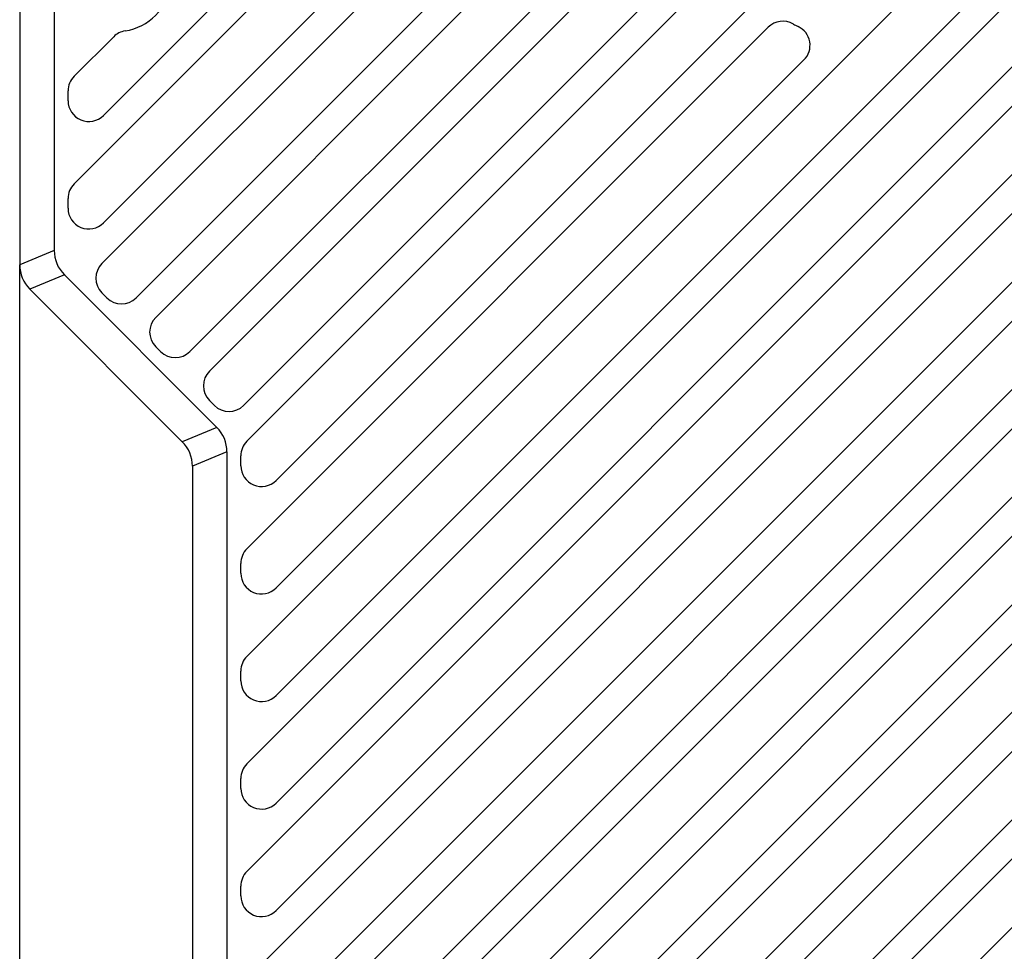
# Model space of a CAD drawing. Header units: millimetres. Extents: x 100 to 429, y 82 to 393.
# Tile 8 of 26: x 279 to 314, y 244 to 278. Entities that reach past the tile are written whole.
import ezdxf
from ezdxf.enums import TextEntityAlignment as Align

# ---------------------------------------------------------------- set-up
doc = ezdxf.new("R2010")
doc.units = ezdxf.units.MM
doc.header["$LTSCALE"] = 32.67
doc.layers.get('0').update_dxf_attribs({"linetype": 'CONTINUOUS'})
doc.layers.add('00_COMPONENTS', color=7, linetype='CONTINUOUS')
doc.layers.add('51__DRAFT_DIMS', color=7, linetype='CONTINUOUS')
doc.styles.get("Standard").update_dxf_attribs({"font": 'simfang.ttf'})
doc.dimstyles.new('DIMSTYLE_3', dxfattribs={"dimtxt": 3, "dimasz": 3, "dimexe": 2.5, "dimexo": 0.5, "dimgap": 0.75, "dimtad": 1, "dimlfac": 2, "dimdsep": 46, "dimtxsty": 'STANDARD', "dimblk": '_FILLED', "dimblk1": '_FILLED', "dimblk2": '_FILLED', "dimcen": 0.09, "dimclrt": 3, "dimazin": 2, "dimtp": 0.5, "dimtm": 0.5, "dimtfac": 1, "dimtofl": 0, "dimtmove": 0, "dimatfit": 3, "dimldrblk": '_FILLED', "dimfxl": 1, "dimtolj": 1, "dimarcsym": 0})

# ---------------------------------------------------------------- blocks, each defined once
blk = doc.blocks.new('_FILLED')
at = {"color": 0, "linetype": 'ByBlock'}
blk.add_solid([(0, 0), (-1, 0.167), (-1, -0.167)], dxfattribs=at)
blk = doc.blocks.new('*D7')
at = {"layer": '51__DRAFT_DIMS', "color": 4}
for p, q in [((308.295, 279.342), (332.4, 279.342)), ((329.9, 279.342), (329.9, 244.342)), ((329.9, 209.342), (329.9, 244.342)), ((308.295, 209.342), (332.4, 209.342))]:
    blk.add_line(p, q, dxfattribs=at)
at = {"layer": '51__DRAFT_DIMS', "color": 4, "xscale": 3, "yscale": 3, "zscale": 3}
for p, rotation in [((329.9, 279.342), 90), ((329.9, 209.342), 270)]:
    blk.add_blockref('_FILLED', p, dxfattribs=dict(at, rotation=rotation))
at = {"layer": '51__DRAFT_DIMS', "color": 3}
blk.add_text('140', height=3, rotation=90, dxfattribs=at).set_placement((329.15, 244.342), align=Align.CENTER)

msp = doc.modelspace()

# ---------------------------------------------------------------- linework, layer by layer
at = {"layer": '00_COMPONENTS', "color": 7}
for p, q in [((278.7952, 281.1983), (278.7952, 268.9093)), ((280.7648, 271.8348), (289.5519, 280.6219)), ((281.7712, 268.9511), (293.4419, 280.6219)), ((283.7162, 267.0061), (297.3319, 280.6219)), ((285.6612, 265.0611), (301.2219, 280.6219)), ((287.0148, 254.7448), (312.8919, 280.6219)), ((287.0148, 250.8548), (316.7087, 280.5487)), ((287.0148, 262.5248), (304.5193, 280.0293)), ((280.0452, 279.4483), (280.0452, 269.4271)), ((281.8255, 274.3106), (287.0761, 279.5612)), ((281.8255, 270.4206), (290.9661, 279.5612)), ((283.0086, 267.7137), (294.8561, 279.5612)), ((284.9536, 265.7687), (298.7461, 279.5612)), ((286.8986, 263.8237), (302.6361, 279.5612)), ((288.0755, 253.3306), (314.3061, 279.5612)), ((288.0755, 249.4406), (317.4684, 278.8335)), ((288.0755, 261.1106), (305.5823, 278.6174)), ((287.0148, 246.9648), (317.8219, 277.7719)), ((280.7648, 275.7248), (282.1959, 277.1559)), ((287.0148, 258.6348), (305.8775, 277.4975)), ((288.0755, 257.2206), (307.1705, 276.3156)), ((280.5452, 274.8409), (280.5452, 275.1945)), ((288.0755, 245.5506), (317.4684, 274.9435)), ((287.0148, 243.0748), (317.8219, 273.8819)), ((280.5452, 270.9509), (280.5452, 271.3045)), ((288.0755, 241.6606), (317.4684, 271.0535)), ((287.0148, 239.1848), (317.8219, 269.9919)), ((280.4113, 268.5432), (285.9291, 263.0255)), ((279.1613, 268.0255), (284.6791, 262.5077)), ((281.9479, 267.7137), (281.7712, 267.8905)), ((288.0755, 237.7706), (317.4684, 267.1635)), ((283.8929, 265.7687), (283.7162, 265.9455)), ((287.0148, 235.2948), (317.8219, 266.1019)), ((285.8379, 263.8237), (285.6612, 264.0005)), ((288.0755, 233.8806), (317.4684, 263.2735)), ((287.0148, 231.4048), (317.8219, 262.2119)), ((286.2952, 262.1416), (286.2952, 226.5416)), ((286.7952, 261.6409), (286.7952, 261.9945)), ((285.0452, 261.6238), (285.0452, 227.0593)), ((288.0755, 229.9906), (317.4684, 259.3835)), ((287.0148, 227.5148), (317.8219, 258.3219)), ((286.7952, 257.7509), (286.7952, 258.1045)), ((288.0755, 226.1006), (317.4684, 255.4935)), ((280.7648, 217.3748), (317.8219, 254.4319)), ((286.7952, 253.8609), (286.7952, 254.2145)), ((281.8255, 215.9606), (317.4684, 251.6035)), ((280.7648, 213.4848), (317.8219, 250.5419)), ((286.7952, 249.9709), (286.7952, 250.3245)), ((281.8255, 212.0706), (317.4684, 247.7135)), ((286.7952, 246.0809), (286.7952, 246.4345))]:
    msp.add_line(p, q, dxfattribs=at)
at = {"layer": '00_COMPONENTS', "color": 4}
for p, q in [((280.0452, 269.4271), (278.7952, 268.9093)), ((278.7952, 219.7738), (278.7952, 268.9093)), ((280.4113, 268.5432), (279.1613, 268.0255)), ((285.9291, 263.0255), (284.6791, 262.5077)), ((286.2952, 262.1416), (285.0452, 261.6238))]:
    msp.add_line(p, q, dxfattribs=at)
at = {"layer": '00_COMPONENTS', "color": 7}
for centre, radius, start, end in [((282.2952, 279.3416), 2, 279.01883, 350.98117), ((306.4078, 276.9672), 0.75, 59.70308, 135), ((307.7952, 279.3416), 2, 239.70308, 245.16464), ((306.6401, 276.8459), 0.75, 315, 65.16464), ((282.7263, 276.6256), 0.75, 99.01883, 135), ((281.2952, 275.1945), 0.75, 135, 180), ((281.2952, 274.8409), 0.75, 180, 315), ((281.2952, 271.3045), 0.75, 135, 180), ((281.2952, 270.9509), 0.75, 180, 315), ((281.2952, 269.4271), 1.25, 180, 225), ((280.0452, 268.9093), 1.25, 180, 225), ((282.3015, 268.4208), 0.75, 135, 225), ((282.4783, 268.244), 0.75, 225, 315), ((284.2465, 266.4758), 0.75, 135, 225), ((284.4233, 266.299), 0.75, 225, 315), ((286.1915, 264.5308), 0.75, 135, 225), ((286.3683, 264.354), 0.75, 225, 315), ((285.0452, 262.1416), 1.25, 0, 45), ((283.7952, 261.6238), 1.25, 0, 45), ((287.5452, 261.9945), 0.75, 135, 180), ((287.5452, 261.6409), 0.75, 180, 315), ((287.5452, 258.1045), 0.75, 135, 180), ((287.5452, 257.7509), 0.75, 180, 315), ((287.5452, 254.2145), 0.75, 135, 180), ((287.5452, 253.8609), 0.75, 180, 315), ((287.5452, 250.3245), 0.75, 135, 180), ((287.5452, 249.9709), 0.75, 180, 315), ((287.5452, 246.4345), 0.75, 135, 180), ((287.5452, 246.0809), 0.75, 180, 315)]:
    msp.add_arc(centre, radius, start, end, dxfattribs=at)

# ---------------------------------------------------------------- dimensions: what is measured, and where the dimension line sits
at = {"layer": '51__DRAFT_DIMS', "color": 4}
dim = msp.add_linear_dim(base=(329.9004, 279.3416), p1=(307.7952, 209.3416), p2=(307.7952, 279.3416), angle=90, dimstyle='DIMSTYLE_3', dxfattribs=at)
dim.commit()
dim.dimension.update_dxf_attribs({"geometry": '*D7', "text_midpoint": (329.9004, 244.4529), "dimtype": 160})

doc.saveas('drawing.dxf')
